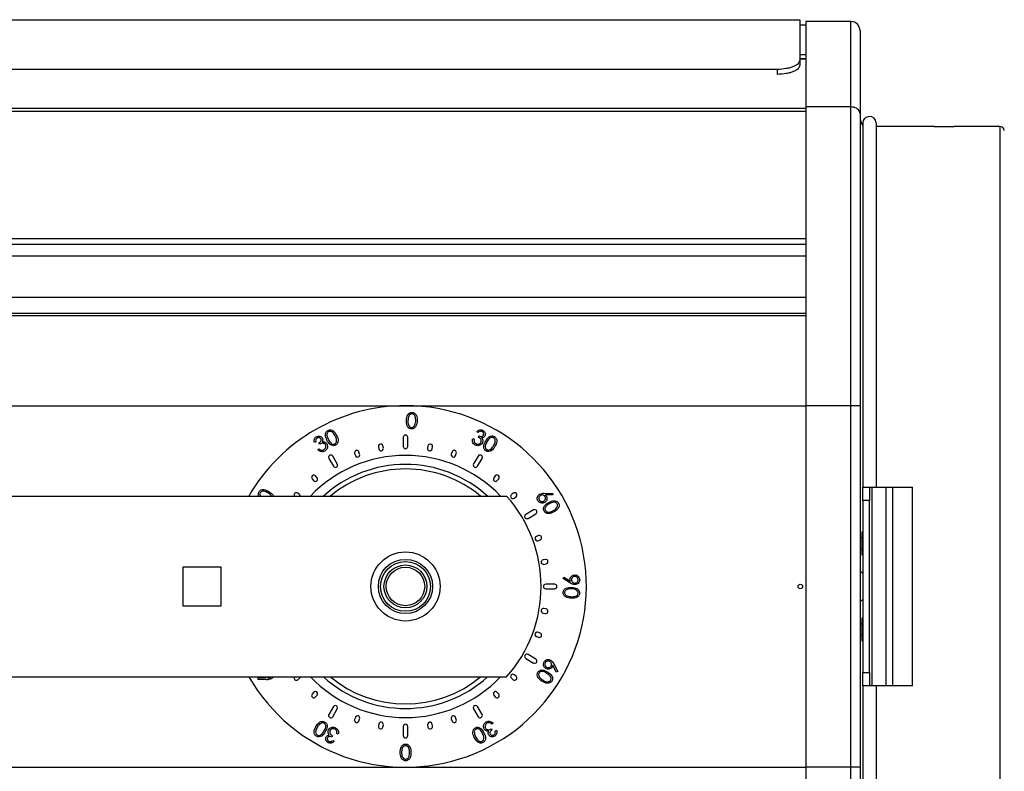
# Model space of a CAD drawing. Header units: millimetres. Extents: x 80 to 380, y 45 to 241.
# Tile 5 of 11: x 228 to 272, y 208 to 241. Entities that reach past the tile are written whole.
import ezdxf

# ---------------------------------------------------------------- set-up
doc = ezdxf.new("R2010")
doc.units = ezdxf.units.MM

msp = doc.modelspace()

# ---------------------------------------------------------------- linework, layer by layer
at = {"color": 7, "linetype": 'Continuous', "lineweight": 25}
for p, q in [((205.867, 241.144), (262.667, 241.144)), ((262.667, 241.144), (262.667, 239.354)), ((262.927, 240.904), (262.667, 240.904)), ((264.927, 241.064), (262.927, 241.064)), ((262.927, 241.064), (262.927, 237.283)), ((264.927, 237.283), (264.927, 241.064)), ((265.327, 240.664), (265.327, 236.993)), ((262.927, 239.581), (262.667, 239.581)), ((262.927, 239.412), (262.667, 239.412)), ((262.927, 239.4), (262.667, 239.4)), ((262.667, 239.354), (262.667, 239.131)), ((261.667, 238.94), (206.867, 238.94)), ((261.667, 238.94), (261.667, 238.721)), ((262.927, 237.217), (205.607, 237.217)), ((262.927, 237.086), (205.607, 237.086)), ((262.927, 237.283), (262.927, 224.064)), ((264.927, 237.283), (262.927, 237.283)), ((264.927, 224.064), (264.927, 237.283)), ((265.327, 236.993), (265.327, 224.064)), ((265.447, 236.564), (265.447, 220.464)), ((266.047, 236.584), (266.047, 220.465)), ((268.603, 236.424), (266.047, 236.424)), ((271.508, 236.424), (269.497, 236.424)), ((271.508, 236.424), (271.508, 195.704)), ((262.927, 231.447), (205.607, 231.447)), ((262.927, 231.196), (205.607, 231.196)), ((262.927, 230.676), (205.607, 230.676)), ((205.607, 228.864), (262.927, 228.864)), ((205.607, 228.164), (262.927, 228.164)), ((262.927, 228.046), (205.607, 228.046)), ((205.607, 224.064), (262.927, 224.064)), ((264.927, 224.064), (262.927, 224.064)), ((262.927, 224.064), (262.927, 208.064)), ((264.927, 208.064), (264.927, 224.064)), ((265.327, 224.064), (264.927, 224.064)), ((265.327, 224.064), (265.327, 208.064)), ((245.127, 222.664), (245.127, 222.264)), ((245.327, 222.264), (245.327, 222.664)), ((248.201, 222.605), (248.262, 222.575)), ((248.44, 222.876), (248.377, 222.907)), ((248.449, 222.67), (248.477, 222.727)), ((241.258, 222.465), (241.197, 222.429)), ((241.355, 222.117), (241.414, 222.152)), ((241.436, 222.36), (241.403, 222.415)), ((244.034, 222.251), (244.052, 222.152)), ((244.248, 222.187), (244.231, 222.286)), ((246.222, 222.286), (246.205, 222.187)), ((246.402, 222.152), (246.419, 222.251)), ((241.84, 221.73), (242.04, 221.383)), ((242.213, 221.483), (242.013, 221.83)), ((242.978, 221.95), (243.012, 221.856)), ((243.2, 221.924), (243.166, 222.018)), ((247.287, 222.018), (247.253, 221.924)), ((247.441, 221.856), (247.475, 221.95)), ((248.44, 221.83), (248.24, 221.483)), ((248.413, 221.383), (248.613, 221.73)), ((241.1, 220.826), (241.165, 220.749)), ((241.318, 220.878), (241.254, 220.954)), ((249.2, 220.954), (249.135, 220.878)), ((249.289, 220.749), (249.353, 220.826)), ((265.447, 220.464), (265.747, 220.464)), ((265.447, 219.864), (265.447, 220.464)), ((265.747, 220.464), (265.747, 219.864)), ((265.864, 211.664), (265.864, 220.464)), ((266.489, 211.664), (266.489, 220.464)), ((266.772, 211.664), (266.772, 220.464)), ((266.772, 220.464), (267.647, 220.464)), ((267.647, 211.664), (267.647, 220.464)), ((192.227, 220.064), (249.699, 220.064)), ((239.304, 220.064), (239.295, 220.082)), ((240.541, 220.126), (240.465, 220.19)), ((249.988, 220.19), (249.912, 220.126)), ((250.04, 219.973), (250.117, 220.037)), ((251.365, 220.189), (251.746, 220.182)), ((251.746, 220.114), (251.403, 220.117)), ((251.746, 220.182), (251.746, 220.114)), ((250.892, 219.451), (250.546, 219.251)), ((265.747, 219.864), (265.447, 219.864)), ((265.447, 219.864), (265.447, 212.264)), ((265.747, 212.264), (265.747, 219.864)), ((250.646, 219.077), (250.992, 219.277)), ((251.112, 218.313), (251.019, 218.278)), ((265.407, 218.209), (265.327, 218.209)), ((265.427, 218.469), (265.407, 218.469)), ((265.407, 218.469), (265.407, 217.469)), ((265.447, 218.45), (265.427, 218.469)), ((265.427, 218.469), (265.427, 217.469)), ((251.087, 218.09), (251.181, 218.125)), ((265.327, 217.729), (265.407, 217.729)), ((265.407, 217.469), (265.427, 217.469)), ((265.427, 217.469), (265.447, 217.488)), ((235.377, 216.914), (235.377, 215.214)), ((237.077, 216.914), (235.377, 216.914)), ((237.077, 215.214), (237.077, 216.914)), ((251.414, 217.256), (251.315, 217.239)), ((251.35, 217.042), (251.448, 217.059)), ((252.196, 216.415), (252.23, 216.473)), ((252.519, 216.216), (252.196, 216.415)), ((252.23, 216.473), (252.522, 216.297)), ((251.827, 216.164), (251.427, 216.164)), ((251.427, 215.964), (251.827, 215.964)), ((235.377, 215.214), (237.077, 215.214)), ((251.315, 214.889), (251.414, 214.871)), ((251.448, 215.068), (251.35, 215.086)), ((265.427, 214.659), (265.407, 214.659)), ((265.407, 214.659), (265.407, 213.659)), ((265.447, 214.64), (265.427, 214.659)), ((265.427, 214.659), (265.427, 213.659)), ((265.407, 214.399), (265.327, 214.399)), ((251.019, 213.849), (251.112, 213.815)), ((251.181, 214.003), (251.087, 214.037)), ((265.327, 213.919), (265.407, 213.919)), ((265.407, 213.659), (265.427, 213.659)), ((265.427, 213.659), (265.447, 213.678)), ((250.992, 212.851), (250.646, 213.051)), ((250.546, 212.877), (250.892, 212.677)), ((251.898, 212.273), (251.737, 212.574)), ((251.782, 212.642), (251.958, 212.305)), ((192.227, 212.064), (249.699, 212.064)), ((239.264, 212.04), (239.288, 212.064)), ((250.117, 212.091), (250.04, 212.155)), ((251.958, 212.305), (251.898, 212.273)), ((265.447, 212.264), (265.747, 212.264)), ((265.447, 211.664), (265.447, 212.264)), ((265.747, 212.264), (265.747, 211.664)), ((238.707, 211.945), (238.707, 212.014)), ((238.707, 212.014), (239.05, 212.011)), ((239.088, 211.939), (238.707, 211.945)), ((240.465, 211.938), (240.541, 212.002)), ((249.912, 212.002), (249.988, 211.938)), ((265.447, 211.664), (265.447, 196.564)), ((265.747, 211.664), (265.447, 211.664)), ((266.047, 211.659), (266.047, 196.564)), ((267.647, 211.664), (266.772, 211.664)), ((241.165, 211.379), (241.1, 211.302)), ((241.254, 211.174), (241.318, 211.25)), ((249.135, 211.25), (249.2, 211.174)), ((249.353, 211.302), (249.289, 211.379)), ((242.04, 210.745), (241.84, 210.398)), ((248.613, 210.398), (248.413, 210.745)), ((242.013, 210.298), (242.213, 210.645)), ((248.24, 210.645), (248.44, 210.298)), ((243.012, 210.272), (242.978, 210.178)), ((243.166, 210.11), (243.2, 210.204)), ((244.052, 209.975), (244.034, 209.877)), ((244.231, 209.842), (244.248, 209.941)), ((246.205, 209.941), (246.222, 209.842)), ((246.419, 209.877), (246.402, 209.975)), ((247.253, 210.204), (247.287, 210.11)), ((247.475, 210.178), (247.441, 210.272)), ((249.098, 210.011), (249.039, 209.976)), ((242.004, 209.458), (241.976, 209.401)), ((242.252, 209.523), (242.191, 209.553)), ((245.127, 209.864), (245.127, 209.464)), ((245.327, 209.464), (245.327, 209.864)), ((249.017, 209.768), (249.05, 209.713)), ((249.195, 209.663), (249.256, 209.699)), ((242.013, 209.252), (242.077, 209.22)), ((205.607, 208.064), (262.927, 208.064)), ((264.927, 208.064), (262.927, 208.064)), ((262.927, 208.064), (262.927, 194.845)), ((264.927, 194.845), (264.927, 208.064)), ((265.327, 208.064), (264.927, 208.064)), ((265.327, 208.064), (265.327, 195.135))]:
    msp.add_line(p, q, dxfattribs=at)
at = {"color": 7, "linetype": 'Continuous', "lineweight": 25, "flags": 128}
for points in [[(240.576, 220.064), (240.566, 220.095), (240.541, 220.126)], [(240.541, 212.002), (240.566, 212.032), (240.576, 212.064)]]:
    msp.add_lwpolyline(points, dxfattribs=at)
at = {"color": 7, "linetype": 'Continuous', "lineweight": 25}
for centre, radius in [((245.227, 216.064), 1.53), ((245.227, 216.064), 1.2), ((245.227, 216.064), 1.1), ((245.227, 216.064), 0.95), ((245.227, 216.064), 0.85), ((262.687, 216.064), 0.1)]:
    msp.add_circle(centre, radius, dxfattribs=at)
for centre, radius, start, end in [((264.927, 240.664), 0.4, 0, 90), ((265.747, 236.564), 0.3, 3.8226, 180), ((265.967, 236.838), 0.64, 180, 215.7615), ((271.508, 236.224), 0.2, 2.7294, 90), ((245.227, 216.064), 8, 90, 150), ((245.227, 216.064), 8, 210, 90), ((245.227, 222.664), 0.1, 0, 180), ((243.072, 221.984), 0.1, 20, 200), ((244.133, 222.268), 0.1, 10, 190), ((244.15, 222.17), 0.1, 190, 10), ((245.227, 222.264), 0.1, 180, 0), ((246.303, 222.17), 0.1, 170, 350), ((246.321, 222.268), 0.1, 350, 170), ((247.381, 221.984), 0.1, 340, 160), ((245.227, 216.064), 5.8, 90, 136.3972), ((241.927, 221.78), 0.1, 30, 210), ((243.106, 221.89), 0.1, 200, 20), ((245.227, 216.064), 5.8, 43.6028, 90), ((247.347, 221.89), 0.1, 160, 340), ((248.527, 221.78), 0.1, 330, 150), ((245.227, 216.064), 5.4, 90, 132.2054), ((245.227, 216.064), 5.2, 90, 129.7151), ((242.127, 221.433), 0.1, 210, 30), ((245.227, 216.064), 5.4, 47.7946, 90), ((245.227, 216.064), 5.2, 50.2849, 90), ((248.327, 221.433), 0.1, 150, 330), ((241.177, 220.89), 0.1, 40, 220), ((241.241, 220.813), 0.1, 220, 40), ((249.212, 220.813), 0.1, 140, 320), ((249.276, 220.89), 0.1, 320, 140), ((240.401, 220.113), 0.1, 50, 209.7106), ((245.226, 216.064), 6, 318.1897, 41.8103), ((249.976, 220.049), 0.1, 130, 310), ((250.053, 220.113), 0.1, 310, 130), ((250.942, 219.364), 0.1, 300, 120), ((250.596, 219.164), 0.1, 120, 300), ((251.053, 218.184), 0.1, 110, 290), ((251.147, 218.219), 0.1, 290, 110), ((251.332, 217.141), 0.1, 100, 280), ((251.431, 217.158), 0.1, 280, 100), ((265.375, 216.624), 0.072, 0, 132.5269), ((251.427, 216.064), 0.1, 90, 270), ((251.827, 216.064), 0.1, 270, 90), ((265.375, 215.504), 0.072, 227.4731, 0), ((251.332, 214.987), 0.1, 80, 260), ((251.431, 214.97), 0.1, 260, 80), ((251.053, 213.943), 0.1, 70, 250), ((251.147, 213.909), 0.1, 250, 70), ((250.596, 212.964), 0.1, 60, 240), ((250.942, 212.764), 0.1, 240, 60), ((240.401, 212.014), 0.1, 150.2894, 310), ((245.227, 216.064), 5.8, 223.6028, 316.3972), ((245.227, 216.064), 5.4, 227.7946, 312.2054), ((245.227, 216.064), 5.2, 230.2849, 309.7151), ((249.976, 212.079), 0.1, 50, 230), ((250.053, 212.014), 0.1, 230, 50), ((241.177, 211.238), 0.1, 140, 320), ((241.241, 211.314), 0.1, 320, 140), ((249.212, 211.314), 0.1, 40, 220), ((249.276, 211.238), 0.1, 220, 40), ((242.127, 210.695), 0.1, 330, 150), ((248.327, 210.695), 0.1, 30, 210), ((241.927, 210.348), 0.1, 150, 330), ((243.106, 210.238), 0.1, 340, 160), ((247.347, 210.238), 0.1, 20, 200), ((248.527, 210.348), 0.1, 210, 30), ((243.072, 210.144), 0.1, 160, 340), ((244.133, 209.86), 0.1, 170, 350), ((244.15, 209.958), 0.1, 350, 170), ((245.227, 209.864), 0.1, 0, 180), ((246.303, 209.958), 0.1, 10, 190), ((246.321, 209.86), 0.1, 190, 10), ((247.381, 210.144), 0.1, 200, 20), ((245.227, 209.464), 0.1, 180, 0)]:
    msp.add_arc(centre, radius, start, end, dxfattribs=at)
for points, knots in [([(262.667, 239.354), (262.653, 239.303), (262.626, 239.201), (262.437, 239.086), (262.24, 239.014), (262.006, 238.959), (261.804, 238.948), (261.667, 238.94)], [0, 0, 0, 0, 0.250914, 0.501718, 0.624347, 0.745081, 1, 1, 1, 1]), ([(262.667, 239.131), (262.653, 239.08), (262.626, 238.979), (262.437, 238.865), (262.24, 238.795), (262.006, 238.74), (261.804, 238.729), (261.667, 238.721)], [0, 0, 0, 0, 0.249832, 0.500151, 0.622872, 0.743923, 1, 1, 1, 1]), ([(265.327, 236.993), (265.327, 236.993), (265.327, 237.017), (265.317, 237.073), (265.268, 237.155), (265.177, 237.226), (265.059, 237.274), (264.971, 237.28), (264.927, 237.283)], [0, 0, 0, 0, 0.004216, 0.159595, 0.374745, 0.584703, 0.79231, 1, 1, 1, 1]), ([(268.603, 236.424), (268.601, 236.424), (268.595, 236.424), (268.637, 236.423), (268.724, 236.421), (268.851, 236.42), (268.999, 236.419), (269.153, 236.419), (269.295, 236.42), (269.408, 236.422), (269.483, 236.424), (269.492, 236.424), (269.497, 236.424)], [0, 0, 0, 0, 0.0370415, 0.1443924, 0.2517529, 0.3591364, 0.4665201, 0.5738811, 0.6812318, 0.7886008, 0.895988, 1, 1, 1, 1]), ([(245.491, 223.036), (245.47, 223.039), (245.43, 223.043), (245.357, 223.083), (245.27, 223.203), (245.27, 223.328), (245.271, 223.411)], [0, 0, 0, 0, 0.125602, 0.251175, 0.500332, 1, 1, 1, 1]), ([(245.271, 223.411), (245.276, 223.494), (245.285, 223.619), (245.382, 223.731), (245.457, 223.765), (245.498, 223.767), (245.519, 223.767)], [0, 0, 0, 0, 0.499658, 0.748823, 0.874403, 1, 1, 1, 1]), ([(245.337, 223.407), (245.335, 223.341), (245.331, 223.243), (245.392, 223.142), (245.447, 223.106), (245.479, 223.102), (245.495, 223.099)], [0, 0, 0, 0, 0.500439, 0.74927, 0.874724, 1, 1, 1, 1]), ([(245.519, 223.701), (245.502, 223.7), (245.47, 223.698), (245.412, 223.666), (245.344, 223.571), (245.34, 223.472), (245.337, 223.407)], [0, 0, 0, 0, 0.125303, 0.250757, 0.499566, 1, 1, 1, 1]), ([(245.746, 223.392), (245.739, 223.309), (245.728, 223.183), (245.628, 223.072), (245.552, 223.039), (245.511, 223.037), (245.491, 223.036)], [0, 0, 0, 0, 0.499348, 0.748725, 0.874363, 1, 1, 1, 1]), ([(245.519, 223.767), (245.539, 223.765), (245.58, 223.76), (245.653, 223.721), (245.744, 223.602), (245.745, 223.476), (245.746, 223.392)], [0, 0, 0, 0, 0.1256268, 0.2512357, 0.5006304, 1, 1, 1, 1]), ([(245.681, 223.393), (245.68, 223.459), (245.68, 223.556), (245.622, 223.658), (245.567, 223.694), (245.535, 223.699), (245.519, 223.701)], [0, 0, 0, 0, 0.500234, 0.749249, 0.87473, 1, 1, 1, 1]), ([(245.648, 223.215), (245.658, 223.248), (245.675, 223.306), (245.679, 223.367), (245.681, 223.393)], [0, 0, 0, 0, 0.559637, 1, 1, 1, 1]), ([(241.756, 222.54), (241.721, 222.615), (241.669, 222.729), (241.701, 222.875), (241.751, 222.94), (241.786, 222.961), (241.803, 222.972)], [0, 0, 0, 0, 0.499749, 0.748875, 0.874431, 1, 1, 1, 1]), ([(241.803, 222.972), (241.823, 222.98), (241.861, 222.995), (241.944, 222.996), (242.081, 222.934), (242.142, 222.824), (242.183, 222.751)], [0, 0, 0, 0, 0.125655, 0.25127, 0.500618, 1, 1, 1, 1]), ([(242.125, 222.72), (242.093, 222.778), (242.047, 222.864), (241.947, 222.924), (241.881, 222.93), (241.85, 222.919), (241.835, 222.914)], [0, 0, 0, 0, 0.5002305, 0.7492792, 0.8747479, 1, 1, 1, 1]), ([(245.495, 223.099), (245.514, 223.101), (245.553, 223.104), (245.612, 223.143), (245.634, 223.188), (245.648, 223.215)], [0, 0, 0, 0, 0.280061, 0.560485, 1, 1, 1, 1]), ([(248.377, 222.907), (248.395, 222.928), (248.433, 222.969), (248.506, 222.999), (248.578, 223.002), (248.619, 222.986), (248.639, 222.978)], [0, 0, 0, 0, 0.280349, 0.559754, 0.779807, 1, 1, 1, 1]), ([(248.609, 222.917), (248.593, 222.923), (248.56, 222.936), (248.496, 222.923), (248.461, 222.894), (248.44, 222.876)], [0, 0, 0, 0, 0.2801605, 0.5597215, 1, 1, 1, 1]), ([(248.639, 222.978), (248.663, 222.962), (248.71, 222.932), (248.75, 222.862), (248.761, 222.79), (248.746, 222.748), (248.739, 222.727)], [0, 0, 0, 0, 0.280068, 0.559881, 0.780072, 1, 1, 1, 1]), ([(241.197, 222.429), (241.19, 222.456), (241.177, 222.51), (241.191, 222.587), (241.228, 222.65), (241.263, 222.675), (241.281, 222.687)], [0, 0, 0, 0, 0.280357, 0.559784, 0.779804, 1, 1, 1, 1]), ([(241.316, 222.629), (241.302, 222.619), (241.273, 222.598), (241.248, 222.538), (241.255, 222.493), (241.258, 222.465)], [0, 0, 0, 0, 0.280136, 0.559721, 1, 1, 1, 1]), ([(241.281, 222.687), (241.307, 222.699), (241.358, 222.722), (241.438, 222.717), (241.505, 222.687), (241.532, 222.652), (241.546, 222.635)], [0, 0, 0, 0, 0.279994, 0.559879, 0.780089, 1, 1, 1, 1]), ([(241.483, 222.598), (241.472, 222.612), (241.449, 222.64), (241.399, 222.652), (241.353, 222.648), (241.328, 222.635), (241.316, 222.629)], [0, 0, 0, 0, 0.2786584, 0.5585652, 0.7791071, 1, 1, 1, 1]), ([(241.403, 222.415), (241.42, 222.427), (241.454, 222.451), (241.489, 222.498), (241.502, 222.552), (241.489, 222.583), (241.483, 222.598)], [0, 0, 0, 0, 0.280976, 0.561349, 0.780707, 1, 1, 1, 1]), ([(241.546, 222.635), (241.553, 222.62), (241.568, 222.59), (241.57, 222.529), (241.552, 222.49), (241.541, 222.466)], [0, 0, 0, 0, 0.280333, 0.560459, 1, 1, 1, 1]), ([(241.835, 222.914), (241.821, 222.905), (241.794, 222.888), (241.758, 222.832), (241.744, 222.715), (241.787, 222.627), (241.816, 222.568)], [0, 0, 0, 0, 0.125294, 0.25076, 0.499571, 1, 1, 1, 1]), ([(242.128, 222.315), (242.109, 222.308), (242.071, 222.293), (241.988, 222.292), (241.854, 222.356), (241.795, 222.466), (241.756, 222.54)], [0, 0, 0, 0, 0.12557, 0.251111, 0.500317, 1, 1, 1, 1]), ([(241.816, 222.568), (241.845, 222.509), (241.889, 222.421), (241.991, 222.362), (242.056, 222.356), (242.087, 222.367), (242.102, 222.373)], [0, 0, 0, 0, 0.500435, 0.74928, 0.874734, 1, 1, 1, 1]), ([(242.102, 222.373), (242.118, 222.384), (242.15, 222.405), (242.184, 222.468), (242.182, 222.518), (242.181, 222.548)], [0, 0, 0, 0, 0.280103, 0.560629, 1, 1, 1, 1]), ([(242.181, 222.548), (242.174, 222.582), (242.162, 222.641), (242.136, 222.696), (242.125, 222.72)], [0, 0, 0, 0, 0.559638, 1, 1, 1, 1]), ([(242.183, 222.751), (242.216, 222.674), (242.267, 222.558), (242.232, 222.413), (242.181, 222.347), (242.146, 222.326), (242.128, 222.315)], [0, 0, 0, 0, 0.4993368, 0.7487163, 0.8743519, 1, 1, 1, 1]), ([(248.316, 222.32), (248.289, 222.337), (248.235, 222.37), (248.178, 222.474), (248.192, 222.555), (248.201, 222.605)], [0, 0, 0, 0, 0.28098, 0.561231, 1, 1, 1, 1]), ([(248.262, 222.575), (248.259, 222.554), (248.252, 222.516), (248.261, 222.48), (248.265, 222.464)], [0, 0, 0, 0, 0.56067, 1, 1, 1, 1]), ([(248.565, 222.443), (248.571, 222.459), (248.583, 222.493), (248.576, 222.548), (248.539, 222.618), (248.486, 222.648), (248.449, 222.67)], [0, 0, 0, 0, 0.186683, 0.373475, 0.560286, 1, 1, 1, 1]), ([(248.477, 222.727), (248.497, 222.719), (248.535, 222.703), (248.594, 222.701), (248.646, 222.719), (248.665, 222.746), (248.674, 222.76)], [0, 0, 0, 0, 0.280882, 0.561249, 0.780712, 1, 1, 1, 1]), ([(248.739, 222.727), (248.73, 222.713), (248.713, 222.684), (248.664, 222.649), (248.621, 222.643), (248.596, 222.639)], [0, 0, 0, 0, 0.280328, 0.560492, 1, 1, 1, 1]), ([(248.596, 222.639), (248.608, 222.624), (248.629, 222.596), (248.639, 222.563), (248.643, 222.549)], [0, 0, 0, 0, 0.55984, 1, 1, 1, 1]), ([(248.674, 222.76), (248.68, 222.777), (248.691, 222.811), (248.674, 222.86), (248.646, 222.896), (248.621, 222.91), (248.609, 222.917)], [0, 0, 0, 0, 0.2787358, 0.55852, 0.7791021, 1, 1, 1, 1]), ([(248.643, 222.549), (248.647, 222.523), (248.653, 222.478), (248.636, 222.436), (248.629, 222.417)], [0, 0, 0, 0, 0.559495, 1, 1, 1, 1]), ([(248.788, 222.064), (248.772, 222.076), (248.738, 222.099), (248.693, 222.168), (248.673, 222.316), (248.734, 222.425), (248.774, 222.498)], [0, 0, 0, 0, 0.125597, 0.251152, 0.500359, 1, 1, 1, 1]), ([(248.774, 222.498), (248.818, 222.569), (248.885, 222.674), (249.025, 222.727), (249.107, 222.721), (249.144, 222.703), (249.162, 222.693)], [0, 0, 0, 0, 0.499723, 0.74885, 0.874426, 1, 1, 1, 1]), ([(249.13, 222.635), (249.116, 222.642), (249.086, 222.655), (249.02, 222.655), (248.915, 222.604), (248.864, 222.519), (248.83, 222.463)], [0, 0, 0, 0, 0.1253, 0.250734, 0.499572, 1, 1, 1, 1]), ([(249.126, 222.287), (249.157, 222.345), (249.204, 222.431), (249.2, 222.548), (249.169, 222.606), (249.143, 222.625), (249.13, 222.635)], [0, 0, 0, 0, 0.500206, 0.749249, 0.874738, 1, 1, 1, 1]), ([(249.162, 222.693), (249.179, 222.682), (249.213, 222.658), (249.259, 222.588), (249.281, 222.44), (249.222, 222.329), (249.183, 222.255)], [0, 0, 0, 0, 0.125656, 0.251261, 0.500681, 1, 1, 1, 1]), ([(241.656, 222.058), (241.628, 222.045), (241.571, 222.017), (241.479, 222.025), (241.407, 222.064), (241.372, 222.099), (241.355, 222.117)], [0, 0, 0, 0, 0.279864, 0.558933, 0.779217, 1, 1, 1, 1]), ([(241.414, 222.152), (241.429, 222.137), (241.457, 222.112), (241.493, 222.099), (241.509, 222.094)], [0, 0, 0, 0, 0.560668, 1, 1, 1, 1]), ([(241.689, 222.334), (241.678, 222.348), (241.657, 222.376), (241.607, 222.4), (241.529, 222.408), (241.474, 222.38), (241.436, 222.36)], [0, 0, 0, 0, 0.186665, 0.373529, 0.560282, 1, 1, 1, 1]), ([(241.509, 222.094), (241.531, 222.093), (241.571, 222.09), (241.607, 222.109), (241.623, 222.117)], [0, 0, 0, 0, 0.558663, 1, 1, 1, 1]), ([(241.541, 222.466), (241.561, 222.468), (241.595, 222.471), (241.628, 222.461), (241.643, 222.457)], [0, 0, 0, 0, 0.559893, 1, 1, 1, 1]), ([(241.623, 222.117), (241.642, 222.131), (241.681, 222.158), (241.709, 222.221), (241.713, 222.283), (241.697, 222.317), (241.689, 222.334)], [0, 0, 0, 0, 0.28029, 0.559604, 0.779889, 1, 1, 1, 1]), ([(241.643, 222.457), (241.666, 222.446), (241.708, 222.427), (241.734, 222.39), (241.745, 222.374)], [0, 0, 0, 0, 0.559532, 1, 1, 1, 1]), ([(241.745, 222.374), (241.759, 222.342), (241.785, 222.279), (241.769, 222.181), (241.722, 222.105), (241.678, 222.074), (241.656, 222.058)], [0, 0, 0, 0, 0.279467, 0.558922, 0.7793096, 1, 1, 1, 1]), ([(248.265, 222.464), (248.276, 222.444), (248.296, 222.409), (248.331, 222.389), (248.347, 222.381)], [0, 0, 0, 0, 0.558738, 1, 1, 1, 1]), ([(248.629, 222.417), (248.609, 222.389), (248.571, 222.332), (248.48, 222.293), (248.391, 222.29), (248.341, 222.31), (248.316, 222.32)], [0, 0, 0, 0, 0.279486, 0.5588955, 0.7793005, 1, 1, 1, 1]), ([(248.347, 222.381), (248.369, 222.372), (248.413, 222.354), (248.48, 222.365), (248.535, 222.395), (248.555, 222.427), (248.565, 222.443)], [0, 0, 0, 0, 0.2803157, 0.5596708, 0.779907, 1, 1, 1, 1]), ([(248.83, 222.463), (248.797, 222.406), (248.747, 222.321), (248.753, 222.204), (248.784, 222.146), (248.81, 222.127), (248.823, 222.117)], [0, 0, 0, 0, 0.500474, 0.749286, 0.874746, 1, 1, 1, 1]), ([(249.183, 222.255), (249.137, 222.185), (249.068, 222.08), (248.927, 222.03), (248.844, 222.037), (248.807, 222.055), (248.788, 222.064)], [0, 0, 0, 0, 0.49932, 0.748727, 0.874355, 1, 1, 1, 1]), ([(248.823, 222.117), (248.84, 222.109), (248.876, 222.094), (248.947, 222.1), (248.987, 222.129), (249.012, 222.146)], [0, 0, 0, 0, 0.280137, 0.560585, 1, 1, 1, 1]), ([(249.012, 222.146), (249.036, 222.17), (249.08, 222.213), (249.112, 222.264), (249.126, 222.287)], [0, 0, 0, 0, 0.559633, 1, 1, 1, 1]), ([(238.753, 220.253), (238.765, 220.27), (238.79, 220.303), (238.862, 220.346), (239.011, 220.363), (239.12, 220.299), (239.193, 220.257)], [0, 0, 0, 0, 0.125649, 0.251274, 0.50065, 1, 1, 1, 1]), ([(265.747, 220.464), (265.749, 220.464), (265.755, 220.464), (265.797, 220.464), (265.846, 220.464), (265.864, 220.464)], [0, 0, 0, 0, 0.290701, 0.730056, 1, 1, 1, 1]), ([(265.864, 220.464), (266.052, 220.464), (266.26, 220.464), (266.468, 220.464), (266.489, 220.464)], [0, 0, 0, 0, 0.899933, 1, 1, 1, 1]), ([(266.489, 220.464), (266.505, 220.464), (266.542, 220.464), (266.625, 220.464), (266.708, 220.464), (266.762, 220.464), (266.772, 220.464)], [0, 0, 0, 0, 0.206109, 0.486137, 0.904513, 1, 1, 1, 1]), ([(238.735, 220.064), (238.733, 220.068), (238.722, 220.091), (238.717, 220.137), (238.723, 220.199), (238.743, 220.235), (238.753, 220.253)], [0, 0, 0, 0, 0.073312, 0.382215, 0.691101, 1, 1, 1, 1]), ([(238.81, 220.219), (238.803, 220.205), (238.788, 220.176), (238.785, 220.119), (238.803, 220.084), (238.813, 220.064)], [0, 0, 0, 0, 0.2947035, 0.5897122, 1, 1, 1, 1]), ([(239.158, 220.202), (239.102, 220.235), (239.017, 220.285), (238.9, 220.286), (238.841, 220.257), (238.82, 220.232), (238.81, 220.219)], [0, 0, 0, 0, 0.500197, 0.749186, 0.874698, 1, 1, 1, 1]), ([(239.295, 220.082), (239.272, 220.107), (239.231, 220.153), (239.18, 220.187), (239.158, 220.202)], [0, 0, 0, 0, 0.559633, 1, 1, 1, 1]), ([(239.193, 220.257), (239.268, 220.211), (239.351, 220.16), (239.374, 220.072), (239.376, 220.064)], [0, 0, 0, 0, 0.904463, 1, 1, 1, 1]), ([(251.087, 219.851), (251.073, 219.879), (251.045, 219.936), (251.055, 220.026), (251.093, 220.098), (251.132, 220.129), (251.151, 220.145)], [0, 0, 0, 0, 0.279674, 0.55909, 0.779563, 1, 1, 1, 1]), ([(251.189, 220.088), (251.172, 220.074), (251.138, 220.046), (251.12, 219.987), (251.121, 219.93), (251.137, 219.9), (251.145, 219.885)], [0, 0, 0, 0, 0.279472, 0.559329, 0.779651, 1, 1, 1, 1]), ([(251.145, 219.885), (251.159, 219.868), (251.187, 219.835), (251.247, 219.816), (251.303, 219.818), (251.333, 219.833), (251.348, 219.841)], [0, 0, 0, 0, 0.279468, 0.559322, 0.779646, 1, 1, 1, 1]), ([(251.151, 220.145), (251.189, 220.161), (251.258, 220.19), (251.332, 220.189), (251.365, 220.189)], [0, 0, 0, 0, 0.558225, 1, 1, 1, 1]), ([(251.392, 220.045), (251.378, 220.062), (251.35, 220.095), (251.291, 220.114), (251.234, 220.112), (251.204, 220.096), (251.189, 220.088)], [0, 0, 0, 0, 0.279472, 0.55928, 0.779544, 1, 1, 1, 1]), ([(251.348, 219.841), (251.365, 219.855), (251.399, 219.883), (251.417, 219.943), (251.416, 219.999), (251.4, 220.03), (251.392, 220.045)], [0, 0, 0, 0, 0.279624, 0.559381, 0.779675, 1, 1, 1, 1]), ([(251.453, 220.064), (251.466, 220.037), (251.492, 219.982), (251.479, 219.896), (251.443, 219.827), (251.405, 219.798), (251.386, 219.784)], [0, 0, 0, 0, 0.279398, 0.559073, 0.77944, 1, 1, 1, 1]), ([(251.403, 220.117), (251.414, 220.108), (251.432, 220.093), (251.446, 220.073), (251.453, 220.064)], [0, 0, 0, 0, 0.560046, 1, 1, 1, 1]), ([(251.386, 219.784), (251.357, 219.77), (251.299, 219.741), (251.207, 219.752), (251.134, 219.791), (251.102, 219.831), (251.087, 219.851)], [0, 0, 0, 0, 0.2797125, 0.5590309, 0.7795235, 1, 1, 1, 1]), ([(251.354, 219.401), (251.345, 219.42), (251.329, 219.457), (251.325, 219.54), (251.384, 219.676), (251.492, 219.739), (251.563, 219.782)], [0, 0, 0, 0, 0.125595, 0.251166, 0.500287, 1, 1, 1, 1]), ([(251.594, 219.723), (251.536, 219.691), (251.45, 219.644), (251.395, 219.54), (251.392, 219.475), (251.404, 219.444), (251.41, 219.429)], [0, 0, 0, 0, 0.500481, 0.749269, 0.874721, 1, 1, 1, 1]), ([(251.563, 219.782), (251.638, 219.819), (251.749, 219.875), (251.896, 219.85), (251.963, 219.802), (251.986, 219.768), (251.997, 219.751)], [0, 0, 0, 0, 0.499705, 0.748842, 0.874401, 1, 1, 1, 1]), ([(251.94, 219.717), (251.93, 219.73), (251.912, 219.757), (251.855, 219.79), (251.738, 219.8), (251.652, 219.754), (251.594, 219.723)], [0, 0, 0, 0, 0.125279, 0.250692, 0.499552, 1, 1, 1, 1]), ([(251.758, 219.42), (251.814, 219.454), (251.898, 219.504), (251.955, 219.606), (251.958, 219.672), (251.946, 219.702), (251.94, 219.717)], [0, 0, 0, 0, 0.500219, 0.749249, 0.874725, 1, 1, 1, 1]), ([(251.997, 219.751), (252.005, 219.732), (252.022, 219.694), (252.026, 219.611), (251.97, 219.472), (251.862, 219.407), (251.79, 219.364)], [0, 0, 0, 0, 0.125651, 0.251278, 0.500664, 1, 1, 1, 1]), ([(251.79, 219.364), (251.715, 219.327), (251.602, 219.272), (251.455, 219.301), (251.387, 219.35), (251.365, 219.384), (251.354, 219.401)], [0, 0, 0, 0, 0.499353, 0.748742, 0.874366, 1, 1, 1, 1]), ([(251.41, 219.429), (251.422, 219.414), (251.444, 219.383), (251.508, 219.351), (251.558, 219.355), (251.588, 219.358)], [0, 0, 0, 0, 0.280142, 0.560588, 1, 1, 1, 1]), ([(251.588, 219.358), (251.621, 219.366), (251.68, 219.38), (251.734, 219.408), (251.758, 219.42)], [0, 0, 0, 0, 0.559665, 1, 1, 1, 1]), ([(252.507, 216.367), (252.51, 216.397), (252.515, 216.457), (252.57, 216.524), (252.637, 216.565), (252.684, 216.571), (252.707, 216.573)], [0, 0, 0, 0, 0.279329, 0.559067, 0.779415, 1, 1, 1, 1]), ([(252.71, 216.505), (252.688, 216.502), (252.645, 216.495), (252.599, 216.453), (252.572, 216.404), (252.57, 216.37), (252.569, 216.353)], [0, 0, 0, 0, 0.279511, 0.559329, 0.779609, 1, 1, 1, 1]), ([(252.707, 216.573), (252.739, 216.571), (252.803, 216.566), (252.876, 216.509), (252.92, 216.439), (252.927, 216.389), (252.93, 216.364)], [0, 0, 0, 0, 0.279662, 0.559006, 0.77953, 1, 1, 1, 1]), ([(252.862, 216.365), (252.858, 216.386), (252.852, 216.429), (252.81, 216.475), (252.761, 216.503), (252.727, 216.504), (252.71, 216.505)], [0, 0, 0, 0, 0.279587, 0.559344, 0.779616, 1, 1, 1, 1]), ([(252.199, 215.801), (252.201, 215.821), (252.206, 215.861), (252.245, 215.934), (252.366, 216.022), (252.49, 216.021), (252.573, 216.02)], [0, 0, 0, 0, 0.125603, 0.251178, 0.500326, 1, 1, 1, 1]), ([(252.522, 216.297), (252.518, 216.309), (252.51, 216.332), (252.508, 216.356), (252.507, 216.367)], [0, 0, 0, 0, 0.560044, 1, 1, 1, 1]), ([(252.725, 216.145), (252.684, 216.15), (252.61, 216.159), (252.546, 216.199), (252.519, 216.216)], [0, 0, 0, 0, 0.558253, 1, 1, 1, 1]), ([(252.569, 216.353), (252.572, 216.332), (252.579, 216.289), (252.621, 216.243), (252.67, 216.215), (252.704, 216.213), (252.721, 216.212)], [0, 0, 0, 0, 0.27962, 0.559288, 0.77961, 1, 1, 1, 1]), ([(252.573, 216.02), (252.657, 216.015), (252.781, 216.006), (252.894, 215.909), (252.928, 215.834), (252.929, 215.793), (252.93, 215.772)], [0, 0, 0, 0, 0.499638, 0.748817, 0.874409, 1, 1, 1, 1]), ([(252.721, 216.212), (252.743, 216.216), (252.786, 216.222), (252.832, 216.264), (252.859, 216.313), (252.861, 216.348), (252.862, 216.365)], [0, 0, 0, 0, 0.279558, 0.55935, 0.779592, 1, 1, 1, 1]), ([(252.93, 216.364), (252.927, 216.333), (252.922, 216.27), (252.868, 216.198), (252.798, 216.155), (252.75, 216.148), (252.725, 216.145)], [0, 0, 0, 0, 0.279693, 0.559121, 0.77955, 1, 1, 1, 1]), ([(252.555, 215.545), (252.471, 215.552), (252.346, 215.563), (252.235, 215.663), (252.201, 215.739), (252.2, 215.78), (252.199, 215.801)], [0, 0, 0, 0, 0.499354, 0.748706, 0.87434, 1, 1, 1, 1]), ([(252.569, 215.955), (252.504, 215.957), (252.405, 215.96), (252.305, 215.899), (252.269, 215.844), (252.264, 215.812), (252.262, 215.796)], [0, 0, 0, 0, 0.500457, 0.74927, 0.874714, 1, 1, 1, 1]), ([(252.262, 215.796), (252.264, 215.777), (252.267, 215.738), (252.306, 215.679), (252.351, 215.657), (252.378, 215.643)], [0, 0, 0, 0, 0.2801, 0.560554, 1, 1, 1, 1]), ([(252.378, 215.643), (252.411, 215.633), (252.469, 215.616), (252.529, 215.612), (252.556, 215.611)], [0, 0, 0, 0, 0.559637, 1, 1, 1, 1]), ([(252.93, 215.772), (252.928, 215.752), (252.923, 215.711), (252.884, 215.638), (252.765, 215.547), (252.639, 215.546), (252.555, 215.545)], [0, 0, 0, 0, 0.125621, 0.251243, 0.50065, 1, 1, 1, 1]), ([(252.556, 215.611), (252.621, 215.611), (252.719, 215.611), (252.82, 215.67), (252.856, 215.725), (252.861, 215.757), (252.864, 215.773)], [0, 0, 0, 0, 0.5002345, 0.749249, 0.8747298, 1, 1, 1, 1]), ([(252.864, 215.773), (252.863, 215.789), (252.86, 215.821), (252.829, 215.879), (252.733, 215.947), (252.635, 215.952), (252.569, 215.955)], [0, 0, 0, 0, 0.12531, 0.250733, 0.49956, 1, 1, 1, 1]), ([(251.437, 212.43), (251.411, 212.449), (251.358, 212.485), (251.324, 212.571), (251.323, 212.655), (251.343, 212.701), (251.353, 212.724)], [0, 0, 0, 0, 0.279685, 0.558985, 0.779523, 1, 1, 1, 1]), ([(251.353, 212.724), (251.371, 212.75), (251.408, 212.801), (251.491, 212.836), (251.573, 212.837), (251.618, 212.818), (251.641, 212.808)], [0, 0, 0, 0, 0.279645, 0.559018, 0.779494, 1, 1, 1, 1]), ([(251.411, 212.689), (251.403, 212.669), (251.387, 212.629), (251.399, 212.568), (251.427, 212.519), (251.456, 212.5), (251.47, 212.491)], [0, 0, 0, 0, 0.279541, 0.559299, 0.779576, 1, 1, 1, 1]), ([(251.609, 212.748), (251.589, 212.756), (251.549, 212.772), (251.488, 212.76), (251.439, 212.732), (251.42, 212.703), (251.411, 212.689)], [0, 0, 0, 0, 0.279607, 0.55934, 0.779598, 1, 1, 1, 1]), ([(251.715, 212.506), (251.697, 212.481), (251.662, 212.432), (251.58, 212.402), (251.502, 212.401), (251.459, 212.421), (251.437, 212.43)], [0, 0, 0, 0, 0.279399, 0.559043, 0.779375, 1, 1, 1, 1]), ([(251.47, 212.491), (251.49, 212.483), (251.53, 212.466), (251.591, 212.479), (251.64, 212.507), (251.659, 212.535), (251.669, 212.549)], [0, 0, 0, 0, 0.279635, 0.559311, 0.779619, 1, 1, 1, 1]), ([(251.669, 212.549), (251.677, 212.57), (251.693, 212.61), (251.68, 212.671), (251.652, 212.72), (251.624, 212.739), (251.609, 212.748)], [0, 0, 0, 0, 0.279563, 0.559333, 0.779632, 1, 1, 1, 1]), ([(251.641, 212.808), (251.674, 212.782), (251.732, 212.736), (251.767, 212.671), (251.782, 212.642)], [0, 0, 0, 0, 0.558213, 1, 1, 1, 1]), ([(251.737, 212.574), (251.734, 212.561), (251.729, 212.537), (251.719, 212.515), (251.715, 212.506)], [0, 0, 0, 0, 0.560009, 1, 1, 1, 1]), ([(239.05, 212.011), (239.04, 212.02), (239.021, 212.035), (239.007, 212.055), (239.001, 212.064)], [0, 0, 0, 0, 0.560075, 1, 1, 1, 1]), ([(239.08, 212.064), (239.088, 212.054), (239.111, 212.029), (239.163, 212.015), (239.219, 212.016), (239.249, 212.032), (239.264, 212.04)], [0, 0, 0, 0, 0.182751, 0.500119, 0.749951, 1, 1, 1, 1]), ([(239.373, 212.064), (239.368, 212.053), (239.352, 212.02), (239.322, 211.998), (239.302, 211.983)], [0, 0, 0, 0, 0.324871, 1, 1, 1, 1]), ([(251.261, 211.871), (251.192, 211.919), (251.09, 211.993), (251.045, 212.136), (251.055, 212.218), (251.075, 212.255), (251.084, 212.273)], [0, 0, 0, 0, 0.499347, 0.748729, 0.874366, 1, 1, 1, 1]), ([(251.084, 212.273), (251.097, 212.289), (251.122, 212.322), (251.175, 212.354), (251.235, 212.369), (251.358, 212.367), (251.448, 212.313), (251.52, 212.271)], [0, 0, 0, 0, 0.125337, 0.250637, 0.375921, 0.501383, 1, 1, 1, 1]), ([(251.136, 212.237), (251.128, 212.219), (251.111, 212.184), (251.115, 212.113), (251.142, 212.071), (251.159, 212.046)], [0, 0, 0, 0, 0.28016, 0.560593, 1, 1, 1, 1]), ([(251.483, 212.216), (251.427, 212.251), (251.357, 212.295), (251.26, 212.305), (251.212, 212.296), (251.167, 212.275), (251.146, 212.249), (251.136, 212.237)], [0, 0, 0, 0, 0.4993935, 0.6246887, 0.7497911, 0.8749955, 1, 1, 1, 1]), ([(251.159, 212.046), (251.181, 212.02), (251.222, 211.975), (251.273, 211.941), (251.295, 211.926)], [0, 0, 0, 0, 0.5596454, 1, 1, 1, 1]), ([(251.643, 211.909), (251.651, 211.923), (251.665, 211.952), (251.668, 212.018), (251.62, 212.126), (251.538, 212.18), (251.483, 212.216)], [0, 0, 0, 0, 0.1252796, 0.2506845, 0.4996938, 1, 1, 1, 1]), ([(251.52, 212.271), (251.588, 212.223), (251.674, 212.163), (251.727, 212.052), (251.737, 211.991), (251.73, 211.929), (251.71, 211.893), (251.7, 211.874)], [0, 0, 0, 0, 0.498624, 0.624092, 0.749414, 0.874706, 1, 1, 1, 1]), ([(239.302, 211.983), (239.264, 211.967), (239.195, 211.937), (239.121, 211.939), (239.088, 211.939)], [0, 0, 0, 0, 0.558257, 1, 1, 1, 1]), ([(251.7, 211.874), (251.688, 211.858), (251.663, 211.825), (251.592, 211.782), (251.442, 211.765), (251.333, 211.828), (251.261, 211.871)], [0, 0, 0, 0, 0.125625, 0.251259, 0.500638, 1, 1, 1, 1]), ([(251.295, 211.926), (251.351, 211.893), (251.436, 211.843), (251.553, 211.842), (251.612, 211.871), (251.633, 211.896), (251.643, 211.909)], [0, 0, 0, 0, 0.500192, 0.749242, 0.874692, 1, 1, 1, 1]), ([(265.864, 211.664), (265.837, 211.664), (265.78, 211.664), (265.75, 211.664), (265.748, 211.664), (265.747, 211.664)], [0, 0, 0, 0, 0.416103, 0.84855, 1, 1, 1, 1]), ([(266.489, 211.664), (266.468, 211.664), (266.26, 211.664), (266.052, 211.664), (265.864, 211.664)], [0, 0, 0, 0, 0.100067, 1, 1, 1, 1]), ([(266.772, 211.664), (266.743, 211.664), (266.689, 211.664), (266.595, 211.664), (266.529, 211.664), (266.493, 211.664), (266.489, 211.664)], [0, 0, 0, 0, 0.267075, 0.515043, 0.943749, 1, 1, 1, 1]), ([(241.291, 209.434), (241.274, 209.446), (241.241, 209.47), (241.195, 209.54), (241.172, 209.688), (241.231, 209.799), (241.27, 209.873)], [0, 0, 0, 0, 0.125642, 0.251262, 0.500681, 1, 1, 1, 1]), ([(241.27, 209.873), (241.316, 209.943), (241.386, 210.048), (241.527, 210.098), (241.609, 210.091), (241.646, 210.073), (241.665, 210.064)], [0, 0, 0, 0, 0.49935, 0.748738, 0.87436, 1, 1, 1, 1]), ([(241.441, 209.981), (241.417, 209.958), (241.373, 209.915), (241.341, 209.864), (241.327, 209.841)], [0, 0, 0, 0, 0.55962, 1, 1, 1, 1]), ([(241.631, 210.011), (241.613, 210.019), (241.578, 210.034), (241.507, 210.028), (241.466, 209.999), (241.441, 209.981)], [0, 0, 0, 0, 0.280054, 0.560642, 1, 1, 1, 1]), ([(241.624, 209.665), (241.657, 209.722), (241.706, 209.806), (241.701, 209.924), (241.669, 209.982), (241.644, 210.001), (241.631, 210.011)], [0, 0, 0, 0, 0.500456, 0.749327, 0.87475, 1, 1, 1, 1]), ([(241.665, 210.064), (241.682, 210.052), (241.715, 210.029), (241.76, 209.96), (241.78, 209.812), (241.72, 209.703), (241.679, 209.63)], [0, 0, 0, 0, 0.125611, 0.251169, 0.500322, 1, 1, 1, 1]), ([(248.708, 209.754), (248.695, 209.786), (248.668, 209.849), (248.684, 209.947), (248.731, 210.023), (248.775, 210.054), (248.797, 210.069)], [0, 0, 0, 0, 0.279459, 0.558905, 0.779345, 1, 1, 1, 1]), ([(248.831, 210.011), (248.811, 209.997), (248.772, 209.969), (248.745, 209.907), (248.741, 209.845), (248.756, 209.811), (248.764, 209.794)], [0, 0, 0, 0, 0.280284, 0.559622, 0.779858, 1, 1, 1, 1]), ([(248.797, 210.069), (248.825, 210.083), (248.883, 210.111), (248.974, 210.102), (249.046, 210.064), (249.081, 210.029), (249.098, 210.011)], [0, 0, 0, 0, 0.279861, 0.558977, 0.779236, 1, 1, 1, 1]), ([(248.945, 210.034), (248.922, 210.035), (248.882, 210.038), (248.846, 210.019), (248.831, 210.011)], [0, 0, 0, 0, 0.558663, 1, 1, 1, 1]), ([(249.039, 209.976), (249.024, 209.99), (248.996, 210.016), (248.96, 210.028), (248.945, 210.034)], [0, 0, 0, 0, 0.560696, 1, 1, 1, 1]), ([(241.327, 209.841), (241.296, 209.783), (241.25, 209.697), (241.253, 209.58), (241.284, 209.522), (241.31, 209.502), (241.323, 209.493)], [0, 0, 0, 0, 0.500204, 0.749241, 0.874723, 1, 1, 1, 1]), ([(241.679, 209.63), (241.635, 209.559), (241.568, 209.454), (241.429, 209.401), (241.346, 209.407), (241.309, 209.425), (241.291, 209.434)], [0, 0, 0, 0, 0.4997327, 0.7488955, 0.8744551, 1, 1, 1, 1]), ([(241.323, 209.493), (241.338, 209.486), (241.367, 209.472), (241.433, 209.473), (241.539, 209.524), (241.59, 209.608), (241.624, 209.665)], [0, 0, 0, 0, 0.125263, 0.250661, 0.499627, 1, 1, 1, 1]), ([(241.714, 209.401), (241.723, 209.415), (241.74, 209.443), (241.789, 209.479), (241.832, 209.485), (241.858, 209.489)], [0, 0, 0, 0, 0.280328, 0.560492, 1, 1, 1, 1]), ([(241.81, 209.579), (241.806, 209.604), (241.8, 209.65), (241.817, 209.692), (241.824, 209.711)], [0, 0, 0, 0, 0.559495, 1, 1, 1, 1]), ([(241.858, 209.489), (241.846, 209.504), (241.824, 209.531), (241.814, 209.565), (241.81, 209.579)], [0, 0, 0, 0, 0.55984, 1, 1, 1, 1]), ([(241.824, 209.711), (241.844, 209.739), (241.883, 209.796), (241.973, 209.835), (242.062, 209.838), (242.112, 209.818), (242.137, 209.808)], [0, 0, 0, 0, 0.279475, 0.558883, 0.779289, 1, 1, 1, 1]), ([(241.889, 209.685), (241.883, 209.668), (241.871, 209.635), (241.878, 209.58), (241.914, 209.51), (241.967, 209.48), (242.004, 209.458)], [0, 0, 0, 0, 0.186646, 0.373511, 0.560254, 1, 1, 1, 1]), ([(242.107, 209.747), (242.084, 209.756), (242.04, 209.774), (241.973, 209.763), (241.919, 209.733), (241.899, 209.701), (241.889, 209.685)], [0, 0, 0, 0, 0.280284, 0.559668, 0.779917, 1, 1, 1, 1]), ([(242.188, 209.664), (242.177, 209.684), (242.157, 209.719), (242.122, 209.739), (242.107, 209.747)], [0, 0, 0, 0, 0.55876, 1, 1, 1, 1]), ([(242.137, 209.808), (242.164, 209.791), (242.218, 209.758), (242.275, 209.654), (242.261, 209.573), (242.252, 209.523)], [0, 0, 0, 0, 0.280965, 0.56124, 1, 1, 1, 1]), ([(242.191, 209.553), (242.195, 209.574), (242.201, 209.611), (242.192, 209.648), (242.188, 209.664)], [0, 0, 0, 0, 0.560708, 1, 1, 1, 1]), ([(248.271, 209.377), (248.237, 209.454), (248.186, 209.569), (248.221, 209.715), (248.272, 209.781), (248.308, 209.802), (248.325, 209.813)], [0, 0, 0, 0, 0.499326, 0.748722, 0.874353, 1, 1, 1, 1]), ([(248.351, 209.755), (248.335, 209.744), (248.303, 209.723), (248.269, 209.66), (248.271, 209.61), (248.273, 209.58)], [0, 0, 0, 0, 0.28009, 0.560594, 1, 1, 1, 1]), ([(248.273, 209.58), (248.279, 209.546), (248.291, 209.487), (248.317, 209.432), (248.329, 209.407)], [0, 0, 0, 0, 0.559622, 1, 1, 1, 1]), ([(248.325, 209.813), (248.344, 209.82), (248.382, 209.835), (248.465, 209.835), (248.599, 209.772), (248.658, 209.662), (248.697, 209.588)], [0, 0, 0, 0, 0.125576, 0.251127, 0.500303, 1, 1, 1, 1]), ([(248.638, 209.56), (248.608, 209.619), (248.564, 209.707), (248.462, 209.766), (248.397, 209.771), (248.366, 209.76), (248.351, 209.755)], [0, 0, 0, 0, 0.5004806, 0.7492812, 0.8747199, 1, 1, 1, 1]), ([(248.618, 209.214), (248.632, 209.223), (248.659, 209.241), (248.695, 209.296), (248.709, 209.412), (248.666, 209.501), (248.638, 209.56)], [0, 0, 0, 0, 0.1252566, 0.2506656, 0.4995392, 1, 1, 1, 1]), ([(248.697, 209.588), (248.732, 209.512), (248.775, 209.417), (248.763, 209.294), (248.74, 209.237), (248.703, 209.187), (248.667, 209.166), (248.65, 209.156)], [0, 0, 0, 0, 0.49863, 0.624086, 0.749391, 0.87469, 1, 1, 1, 1]), ([(248.81, 209.671), (248.787, 209.681), (248.746, 209.701), (248.719, 209.738), (248.708, 209.754)], [0, 0, 0, 0, 0.55954, 1, 1, 1, 1]), ([(248.764, 209.794), (248.775, 209.78), (248.797, 209.751), (248.846, 209.728), (248.925, 209.72), (248.979, 209.748), (249.017, 209.768)], [0, 0, 0, 0, 0.186652, 0.373477, 0.560262, 1, 1, 1, 1]), ([(248.912, 209.662), (248.893, 209.66), (248.858, 209.657), (248.825, 209.666), (248.81, 209.671)], [0, 0, 0, 0, 0.559921, 1, 1, 1, 1]), ([(248.907, 209.493), (248.9, 209.508), (248.886, 209.538), (248.883, 209.599), (248.901, 209.638), (248.912, 209.662)], [0, 0, 0, 0, 0.2803321, 0.5604577, 1, 1, 1, 1]), ([(249.172, 209.441), (249.146, 209.429), (249.095, 209.405), (249.015, 209.41), (248.948, 209.441), (248.921, 209.476), (248.907, 209.493)], [0, 0, 0, 0, 0.280041, 0.559838, 0.780035, 1, 1, 1, 1]), ([(249.05, 209.713), (249.033, 209.701), (248.999, 209.677), (248.964, 209.63), (248.951, 209.576), (248.964, 209.545), (248.97, 209.53)], [0, 0, 0, 0, 0.280903, 0.561444, 0.780803, 1, 1, 1, 1]), ([(248.97, 209.53), (248.982, 209.516), (249.004, 209.488), (249.054, 209.476), (249.1, 209.48), (249.125, 209.492), (249.137, 209.499)], [0, 0, 0, 0, 0.2787359, 0.5585498, 0.7790604, 1, 1, 1, 1]), ([(249.137, 209.499), (249.151, 209.509), (249.18, 209.53), (249.205, 209.59), (249.199, 209.635), (249.195, 209.663)], [0, 0, 0, 0, 0.280163, 0.559619, 1, 1, 1, 1]), ([(249.256, 209.699), (249.263, 209.672), (249.277, 209.618), (249.262, 209.541), (249.225, 209.478), (249.19, 209.453), (249.172, 209.441)], [0, 0, 0, 0, 0.280357, 0.559784, 0.779804, 1, 1, 1, 1]), ([(241.814, 209.15), (241.79, 209.165), (241.743, 209.196), (241.703, 209.265), (241.692, 209.338), (241.707, 209.38), (241.714, 209.401)], [0, 0, 0, 0, 0.280054, 0.55989, 0.780105, 1, 1, 1, 1]), ([(241.779, 209.368), (241.773, 209.351), (241.763, 209.317), (241.779, 209.268), (241.808, 209.232), (241.832, 209.218), (241.844, 209.211)], [0, 0, 0, 0, 0.278736, 0.55852, 0.779102, 1, 1, 1, 1]), ([(241.976, 209.401), (241.957, 209.409), (241.918, 209.425), (241.86, 209.427), (241.807, 209.409), (241.788, 209.382), (241.779, 209.368)], [0, 0, 0, 0, 0.2809, 0.561335, 0.780785, 1, 1, 1, 1]), ([(242.077, 209.22), (242.058, 209.2), (242.02, 209.159), (241.947, 209.129), (241.875, 209.126), (241.834, 209.142), (241.814, 209.15)], [0, 0, 0, 0, 0.280364, 0.559781, 0.77981, 1, 1, 1, 1]), ([(241.844, 209.211), (241.861, 209.205), (241.893, 209.192), (241.958, 209.205), (241.992, 209.234), (242.013, 209.252)], [0, 0, 0, 0, 0.280148, 0.559712, 1, 1, 1, 1]), ([(244.993, 208.719), (244.997, 208.803), (245.003, 208.929), (245.098, 209.045), (245.173, 209.082), (245.214, 209.085), (245.235, 209.087)], [0, 0, 0, 0, 0.499383, 0.748751, 0.87438, 1, 1, 1, 1]), ([(245.233, 209.015), (245.213, 209.013), (245.175, 209.008), (245.116, 208.968), (245.095, 208.923), (245.082, 208.895)], [0, 0, 0, 0, 0.280213, 0.560806, 1, 1, 1, 1]), ([(245.406, 208.719), (245.405, 208.785), (245.405, 208.882), (245.337, 208.978), (245.281, 209.01), (245.249, 209.014), (245.233, 209.015)], [0, 0, 0, 0, 0.500287, 0.749081, 0.874604, 1, 1, 1, 1]), ([(245.235, 209.087), (245.255, 209.085), (245.296, 209.082), (245.37, 209.045), (245.462, 208.928), (245.466, 208.803), (245.469, 208.719)], [0, 0, 0, 0, 0.125553, 0.251095, 0.50025, 1, 1, 1, 1]), ([(248.65, 209.156), (248.631, 209.148), (248.592, 209.133), (248.509, 209.132), (248.373, 209.194), (248.311, 209.304), (248.271, 209.377)], [0, 0, 0, 0, 0.125655, 0.25127, 0.500618, 1, 1, 1, 1]), ([(248.329, 209.407), (248.36, 209.35), (248.407, 209.264), (248.507, 209.203), (248.572, 209.198), (248.603, 209.209), (248.618, 209.214)], [0, 0, 0, 0, 0.500234, 0.749256, 0.874736, 1, 1, 1, 1]), ([(245.235, 208.351), (245.214, 208.353), (245.173, 208.356), (245.098, 208.393), (245.003, 208.509), (244.997, 208.635), (244.993, 208.719)], [0, 0, 0, 0, 0.125616, 0.251232, 0.500607, 1, 1, 1, 1]), ([(245.082, 208.895), (245.074, 208.863), (245.058, 208.805), (245.056, 208.745), (245.056, 208.719)], [0, 0, 0, 0, 0.5595988, 1, 1, 1, 1]), ([(245.056, 208.719), (245.059, 208.654), (245.063, 208.557), (245.128, 208.46), (245.185, 208.428), (245.217, 208.425), (245.233, 208.423)], [0, 0, 0, 0, 0.500057, 0.749047, 0.874596, 1, 1, 1, 1]), ([(245.233, 208.423), (245.249, 208.425), (245.281, 208.428), (245.323, 208.452), (245.357, 208.487), (245.404, 208.572), (245.405, 208.654), (245.406, 208.719)], [0, 0, 0, 0, 0.125135, 0.250379, 0.375521, 0.500859, 1, 1, 1, 1]), ([(245.469, 208.719), (245.466, 208.636), (245.463, 208.531), (245.397, 208.426), (245.352, 208.384), (245.296, 208.356), (245.255, 208.353), (245.235, 208.351)], [0, 0, 0, 0, 0.498704, 0.62418, 0.749471, 0.874743, 1, 1, 1, 1])]:
    msp.add_open_spline(points, degree=3, knots=knots, dxfattribs=at)

doc.saveas('drawing.dxf')
